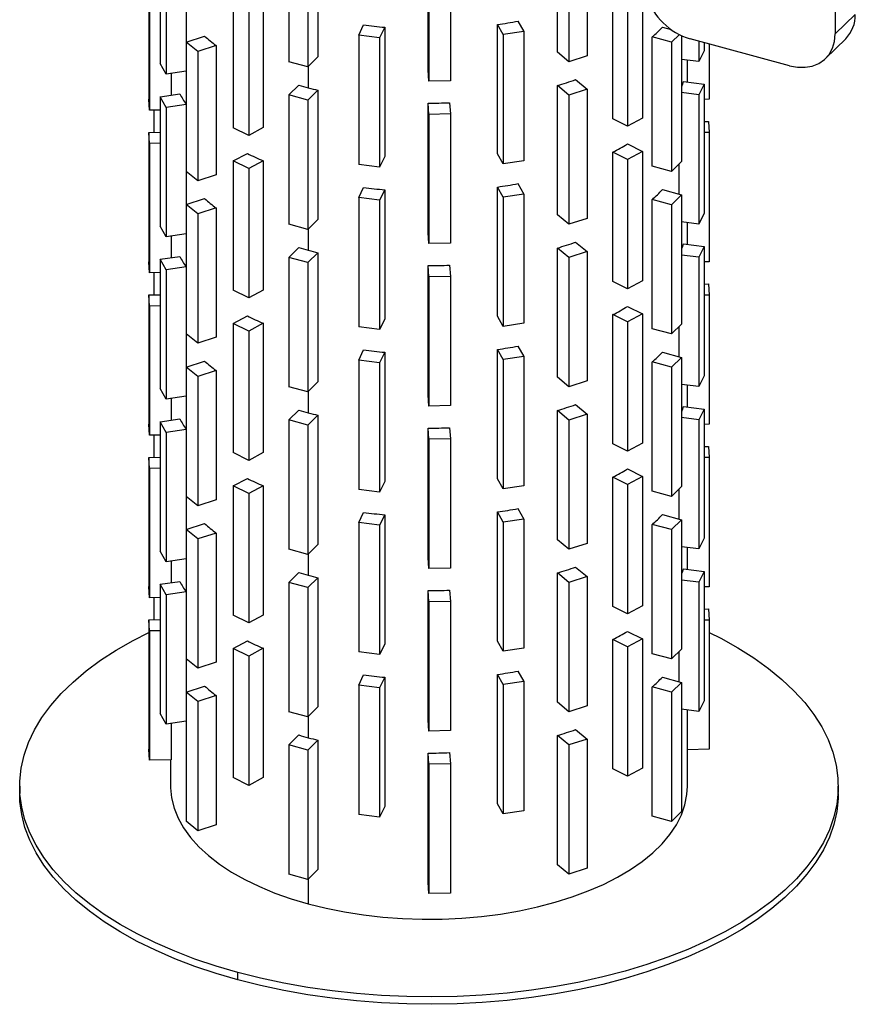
# Paper-space layout '_Trimétrica' of a CAD drawing. Header units: millimetres. Extents: x -200 to 200, y -51 to 748.
# Tile 1 of 3: x -95 to 99, y -51 to 178. Entities that reach past the tile are written whole.
import ezdxf

# ---------------------------------------------------------------- set-up
doc = ezdxf.new("R2010")
doc.units = ezdxf.units.MM

psp = doc.layouts.new('_Trimétrica')

# ---------------------------------------------------------------- linework, layer by layer
at = {"color": 7, "linetype": 'Continuous', "lineweight": 25}
for p, q in [((94.41, 213.98), (94.3, 174.58)), ((-25.77, 199.24), (-25.77, 169.24)), ((29.81, 170.33), (29.81, 200.33)), ((36.73, 199.5), (36.73, 169.5)), ((-62.4, 197.72), (-62.4, 167.71)), ((-32.55, 198.14), (-32.55, 168.14)), ((-28.12, 196.94), (-28.12, 166.94)), ((32.5, 198.13), (32.5, 168.13)), ((-61.02, 195.24), (-61.02, 165.24)), ((-0.22, 166.25), (-0.22, 196.25)), ((-0.03, 193.65), (-0.03, 163.65)), ((4.97, 193.75), (4.97, 163.74)), ((-65.05, 189.45), (-65.05, 159.45)), ((-64.86, 186.87), (-64.86, 156.87)), ((-45.44, 182.83), (-45.44, 152.83)), ((-38.45, 182.85), (-38.45, 152.85)), ((42.7, 154.87), (42.7, 184.87)), ((46.1, 183.17), (46.1, 153.17)), ((49.58, 185.03), (49.58, 155.03)), ((-41.84, 181.04), (-41.84, 151.04)), ((-56.33, 180.39), (-56.33, 172.7)), ((98.97, 179.14), (94.3, 174.58)), ((-16.3, 174.31), (-15.16, 176.68)), ((-10.27, 176.13), (-11.45, 173.69)), ((-10.27, 176.13), (-10.27, 146.13)), ((15.9, 146.78), (15.9, 176.78)), ((17.21, 174.44), (15.9, 176.78)), ((20.67, 177.57), (22.01, 175.15)), ((54.19, 176.16), (56.2, 175.62)), ((-56.35, 172.69), (-52.07, 174.08)), ((-11.45, 173.69), (-16.3, 174.31)), ((-16.3, 174.31), (-16.3, 144.31)), ((22.01, 175.15), (17.21, 174.44)), ((17.21, 174.44), (17.21, 144.44)), ((22.01, 175.15), (22.01, 145.15)), ((51.85, 143.88), (51.85, 173.89)), ((56.32, 172.67), (51.85, 173.89)), ((58.13, 174.44), (56.32, 172.67)), ((58.65, 174.19), (58.65, 144.95)), ((-53.68, 170.51), (-56.35, 172.69)), ((-56.35, 172.69), (-56.35, 142.69)), ((-49.41, 171.9), (-53.68, 170.51)), ((-49.41, 171.9), (-49.41, 141.9)), ((-11.45, 173.69), (-11.45, 143.69)), ((56.32, 172.67), (56.32, 142.67)), ((83.69, 167.21), (60.63, 173.47)), ((62.65, 172.93), (62.65, 168.18)), ((63.86, 172.6), (63.86, 170.68)), ((65.05, 172.27), (65.05, 159.42)), ((92.07, 168.91), (96.73, 173.46)), ((-53.68, 170.51), (-53.68, 140.51)), ((-25.77, 169.24), (-28.12, 166.94)), ((32.5, 168.13), (29.81, 170.33)), ((36.73, 169.5), (32.5, 168.13)), ((63.86, 170.68), (62.65, 168.18)), ((-61.02, 165.24), (-62.4, 167.71)), ((-28.12, 166.94), (-32.55, 168.14)), ((-28, 167.06), (-28, 162.1)), ((62.65, 168.18), (58.65, 168.69)), ((60, 163.46), (60, 168.52)), ((-56.35, 165.93), (-61.02, 165.24)), ((-59.81, 165.42), (-59.81, 160.38)), ((-0.03, 163.65), (-0.22, 166.25)), ((-32.55, 160.43), (-30.19, 162.73)), ((4.97, 163.74), (-0.03, 163.65)), ((29.81, 132.62), (29.81, 162.62)), ((32.5, 160.41), (29.81, 162.62)), ((34.04, 163.99), (36.73, 161.79)), ((59.12, 163.57), (63.86, 162.97)), ((63.86, 162.97), (62.65, 160.47)), ((63.86, 162.97), (63.86, 132.96)), ((-62.4, 160), (-57.85, 160.67)), ((-61.02, 157.52), (-62.4, 160)), ((-62.4, 160), (-62.4, 130)), ((-32.55, 160.43), (-32.55, 130.43)), ((-28.12, 159.22), (-32.55, 160.43)), ((-25.77, 161.53), (-28.12, 159.22)), ((-25.77, 161.53), (-25.77, 131.53)), ((36.73, 161.79), (32.5, 160.41)), ((32.5, 160.41), (32.5, 130.41)), ((36.73, 161.79), (36.73, 131.78)), ((62.65, 160.47), (58.65, 160.98)), ((62.65, 160.47), (62.65, 130.47)), ((-64.86, 156.87), (-65.05, 159.45)), ((-56.35, 158.22), (-61.02, 157.52)), ((-28.12, 159.22), (-28.12, 129.22)), ((-0.22, 128.53), (-0.22, 158.53)), ((-0.03, 155.93), (-0.22, 158.53)), ((4.78, 158.63), (4.97, 156.03)), ((65.05, 159.42), (63.86, 159.4)), ((-62.4, 156.92), (-64.86, 156.87)), ((-63.86, 156.89), (-63.86, 151.76)), ((-61.02, 157.52), (-61.02, 127.52)), ((4.97, 156.03), (-0.03, 155.93)), ((-0.03, 155.93), (-0.03, 125.93)), ((4.97, 156.03), (4.97, 126.03)), ((46.1, 153.17), (42.7, 154.87)), ((49.58, 155.03), (46.1, 153.17)), ((63.86, 154.26), (64.86, 154.28)), ((64.86, 154.28), (65.05, 151.71)), ((-65.05, 151.73), (-62.4, 151.78)), ((-64.86, 149.16), (-65.05, 151.73)), ((-65.05, 151.73), (-65.05, 121.73)), ((-41.84, 151.04), (-45.44, 152.83)), ((-38.45, 152.85), (-41.84, 151.04)), ((65.05, 151.71), (63.86, 151.68)), ((65.05, 151.71), (65.05, 121.7)), ((-62.4, 149.21), (-64.86, 149.16)), ((-64.86, 149.16), (-64.86, 119.16)), ((46.06, 149.06), (49.58, 147.31)), ((-45.44, 145.12), (-42.15, 146.87)), ((17.21, 144.44), (15.9, 146.78)), ((42.7, 117.15), (42.7, 147.15)), ((46.1, 145.46), (42.7, 147.15)), ((49.58, 147.31), (46.1, 145.46)), ((49.58, 147.31), (49.58, 117.31)), ((-41.84, 143.33), (-45.44, 145.12)), ((-45.44, 145.12), (-45.44, 115.12)), ((-38.45, 145.14), (-41.84, 143.33)), ((-38.45, 145.14), (-38.45, 115.14)), ((-11.45, 143.69), (-16.3, 144.31)), ((-10.27, 146.13), (-11.45, 143.69)), ((22.01, 145.15), (17.21, 144.44)), ((46.1, 145.46), (46.1, 115.46)), ((58.65, 144.95), (56.32, 142.67)), ((58.05, 137.4), (58.05, 144.36)), ((-53.68, 140.51), (-56.35, 142.69)), ((-56.33, 142.68), (-56.33, 134.98)), ((-49.41, 141.9), (-53.68, 140.51)), ((-41.84, 143.33), (-41.84, 113.33)), ((56.32, 142.67), (51.85, 143.88)), ((20.67, 139.85), (22.01, 137.43)), ((-16.3, 136.6), (-15.16, 138.96)), ((-10.27, 138.42), (-11.45, 135.97)), ((-10.27, 138.42), (-10.27, 108.41)), ((15.9, 109.06), (15.9, 139.06)), ((17.21, 136.72), (15.9, 139.06)), ((22.01, 137.43), (17.21, 136.72)), ((22.01, 137.43), (22.01, 107.43)), ((54.19, 138.45), (58.65, 137.23)), ((58.65, 137.23), (56.32, 134.96)), ((58.65, 137.23), (58.65, 107.23)), ((-56.35, 134.98), (-52.07, 136.36)), ((-53.68, 132.8), (-56.35, 134.98)), ((-56.35, 134.98), (-56.35, 104.98)), ((-11.45, 135.97), (-16.3, 136.6)), ((-16.3, 136.6), (-16.3, 106.6)), ((-11.45, 135.97), (-11.45, 105.97)), ((17.21, 136.72), (17.21, 106.72)), ((51.85, 106.17), (51.85, 136.17)), ((56.32, 134.96), (51.85, 136.17)), ((56.32, 134.96), (56.32, 104.96)), ((-49.41, 134.19), (-53.68, 132.8)), ((-53.68, 132.8), (-53.68, 102.8)), ((-49.41, 134.19), (-49.41, 104.18)), ((32.5, 130.41), (29.81, 132.62)), ((63.86, 132.96), (62.65, 130.47)), ((-28.12, 129.22), (-32.55, 130.43)), ((-25.77, 131.53), (-28.12, 129.22)), ((36.73, 131.78), (32.5, 130.41)), ((62.65, 130.47), (58.65, 130.98)), ((60, 125.75), (60, 130.81)), ((-61.02, 127.52), (-62.4, 130)), ((-56.35, 128.21), (-61.02, 127.52)), ((-28, 129.34), (-28, 124.39)), ((-0.03, 125.93), (-0.22, 128.53)), ((-59.81, 127.7), (-59.81, 122.67)), ((4.97, 126.03), (-0.03, 125.93)), ((34.04, 126.27), (36.73, 124.07)), ((59.12, 125.86), (63.86, 125.25)), ((-32.55, 122.71), (-30.19, 125.01)), ((-25.77, 123.81), (-28.12, 121.51)), ((-25.77, 123.81), (-25.77, 93.81)), ((29.81, 94.9), (29.81, 124.9)), ((32.5, 122.7), (29.81, 124.9)), ((36.73, 124.07), (32.5, 122.7)), ((36.73, 124.07), (36.73, 94.07)), ((63.86, 125.25), (62.65, 122.75)), ((63.86, 125.25), (63.86, 95.25)), ((-64.86, 119.16), (-65.05, 121.73)), ((-62.4, 122.28), (-57.85, 122.96)), ((-61.02, 119.81), (-62.4, 122.28)), ((-62.4, 122.28), (-62.4, 92.28)), ((-28.12, 121.51), (-32.55, 122.71)), ((-32.55, 122.71), (-32.55, 92.71)), ((-28.12, 121.51), (-28.12, 91.51)), ((32.5, 122.7), (32.5, 92.7)), ((62.65, 122.75), (58.65, 123.26)), ((62.65, 122.75), (62.65, 92.75)), ((65.05, 121.7), (63.86, 121.68)), ((-62.4, 119.21), (-64.86, 119.16)), ((-63.86, 119.18), (-63.86, 114.04)), ((-56.35, 120.5), (-61.02, 119.81)), ((-61.02, 119.81), (-61.02, 89.81)), ((-0.22, 90.82), (-0.22, 120.82)), ((-0.03, 118.22), (-0.22, 120.82)), ((4.78, 120.91), (4.97, 118.31)), ((4.97, 118.31), (-0.03, 118.22)), ((-0.03, 118.22), (-0.03, 88.22)), ((4.97, 118.31), (4.97, 88.31)), ((46.1, 115.46), (42.7, 117.15)), ((49.58, 117.31), (46.1, 115.46)), ((63.86, 116.54), (64.86, 116.56)), ((64.86, 116.56), (65.05, 113.99)), ((-41.84, 113.33), (-45.44, 115.12)), ((-38.45, 115.14), (-41.84, 113.33)), ((-65.05, 114.02), (-62.4, 114.07)), ((-64.86, 111.44), (-65.05, 114.02)), ((-65.05, 114.02), (-65.05, 84.02)), ((65.05, 113.99), (63.86, 113.97)), ((65.05, 113.99), (65.05, 83.99)), ((-62.4, 111.49), (-64.86, 111.44)), ((-64.86, 111.44), (-64.86, 81.44)), ((46.06, 111.34), (49.58, 109.6)), ((-45.44, 107.4), (-42.15, 109.16)), ((-38.45, 107.42), (-41.84, 105.61)), ((-38.45, 107.42), (-38.45, 77.42)), ((-10.27, 108.41), (-11.45, 105.97)), ((17.21, 106.72), (15.9, 109.06)), ((22.01, 107.43), (17.21, 106.72)), ((42.7, 79.44), (42.7, 109.44)), ((46.1, 107.74), (42.7, 109.44)), ((49.58, 109.6), (46.1, 107.74)), ((46.1, 107.74), (46.1, 77.74)), ((49.58, 109.6), (49.58, 79.6)), ((-41.84, 105.61), (-45.44, 107.4)), ((-45.44, 107.4), (-45.44, 77.4)), ((-41.84, 105.61), (-41.84, 75.61)), ((-11.45, 105.97), (-16.3, 106.6)), ((56.32, 104.96), (51.85, 106.17)), ((58.65, 107.23), (56.32, 104.96)), ((58.05, 99.68), (58.05, 106.65)), ((-53.68, 102.8), (-56.35, 104.98)), ((-56.33, 104.96), (-56.33, 97.27)), ((-49.41, 104.18), (-53.68, 102.8)), ((-16.3, 98.88), (-15.16, 101.25)), ((-10.27, 100.7), (-11.45, 98.26)), ((-10.27, 100.7), (-10.27, 70.7)), ((15.9, 71.35), (15.9, 101.35)), ((17.21, 99.01), (15.9, 101.35)), ((20.67, 102.14), (22.01, 99.72)), ((54.19, 100.73), (58.65, 99.52)), ((-56.35, 97.26), (-52.07, 98.65)), ((-16.3, 98.88), (-16.3, 68.88)), ((-11.45, 98.26), (-16.3, 98.88)), ((22.01, 99.72), (17.21, 99.01)), ((17.21, 99.01), (17.21, 69.01)), ((22.01, 99.72), (22.01, 69.72)), ((51.85, 68.45), (51.85, 98.46)), ((56.32, 97.24), (51.85, 98.46)), ((58.65, 99.52), (56.32, 97.24)), ((58.65, 99.52), (58.65, 69.52)), ((-53.68, 95.08), (-56.35, 97.26)), ((-56.35, 97.26), (-56.35, 67.26)), ((-49.41, 96.47), (-53.68, 95.08)), ((-49.41, 96.47), (-49.41, 66.47)), ((-11.45, 98.26), (-11.45, 68.26)), ((56.32, 97.24), (56.32, 67.24)), ((-53.68, 95.08), (-53.68, 65.08)), ((-25.77, 93.81), (-28.12, 91.51)), ((32.5, 92.7), (29.81, 94.9)), ((36.73, 94.07), (32.5, 92.7)), ((63.86, 95.25), (62.65, 92.75)), ((-61.02, 89.81), (-62.4, 92.28)), ((-28.12, 91.51), (-32.55, 92.71)), ((-28, 91.63), (-28, 86.67)), ((62.65, 92.75), (58.65, 93.26)), ((60, 88.03), (60, 93.09)), ((-56.35, 90.5), (-61.02, 89.81)), ((-59.81, 89.99), (-59.81, 84.95)), ((-0.03, 88.22), (-0.22, 90.82)), ((-32.55, 85), (-30.19, 87.3)), ((4.97, 88.31), (-0.03, 88.22)), ((29.81, 57.18), (29.81, 87.19)), ((32.5, 84.98), (29.81, 87.19)), ((34.04, 88.56), (36.73, 86.35)), ((59.12, 88.14), (63.86, 87.53)), ((63.86, 87.53), (62.65, 85.04)), ((63.86, 87.53), (63.86, 57.53)), ((-62.4, 84.57), (-57.85, 85.24)), ((-61.02, 82.09), (-62.4, 84.57)), ((-62.4, 84.57), (-62.4, 54.57)), ((-32.55, 85), (-32.55, 55)), ((-28.12, 83.79), (-32.55, 85)), ((-25.77, 86.1), (-28.12, 83.79)), ((-25.77, 86.1), (-25.77, 56.09)), ((36.73, 86.35), (32.5, 84.98)), ((32.5, 84.98), (32.5, 54.98)), ((36.73, 86.35), (36.73, 56.35)), ((62.65, 85.04), (58.65, 85.55)), ((62.65, 85.04), (62.65, 55.04)), ((-64.86, 81.44), (-65.05, 84.02)), ((-56.35, 82.78), (-61.02, 82.09)), ((-28.12, 83.79), (-28.12, 53.79)), ((-0.22, 53.1), (-0.22, 83.1)), ((-0.03, 80.5), (-0.22, 83.1)), ((4.78, 83.2), (4.97, 80.6)), ((65.05, 83.99), (63.86, 83.97)), ((-62.4, 81.49), (-64.86, 81.44)), ((-63.86, 81.46), (-63.86, 76.32)), ((-61.02, 82.09), (-61.02, 52.09)), ((4.97, 80.6), (-0.03, 80.5)), ((-0.03, 80.5), (-0.03, 50.5)), ((4.97, 80.6), (4.97, 50.6)), ((46.1, 77.74), (42.7, 79.44)), ((49.58, 79.6), (46.1, 77.74)), ((63.86, 78.83), (64.86, 78.85)), ((64.86, 78.85), (65.05, 76.27)), ((-65.05, 76.3), (-62.4, 76.35)), ((-64.86, 73.73), (-65.05, 76.3)), ((-65.05, 76.3), (-65.05, 46.3)), ((-41.84, 75.61), (-45.44, 77.4)), ((-38.45, 77.42), (-41.84, 75.61)), ((65.05, 76.27), (63.86, 76.25)), ((65.05, 76.27), (65.05, 46.27)), ((-62.4, 73.78), (-64.86, 73.73)), ((-64.86, 73.73), (-64.86, 43.73)), ((46.06, 73.63), (49.58, 71.88)), ((-45.44, 69.69), (-42.15, 71.44)), ((17.21, 69.01), (15.9, 71.35)), ((42.7, 41.72), (42.7, 71.72)), ((46.1, 70.03), (42.7, 71.72)), ((49.58, 71.88), (46.1, 70.03)), ((49.58, 71.88), (49.58, 41.88)), ((-41.84, 67.9), (-45.44, 69.69)), ((-45.44, 69.69), (-45.44, 39.69)), ((-38.45, 69.71), (-41.84, 67.9)), ((-38.45, 69.71), (-38.45, 39.71)), ((-11.45, 68.26), (-16.3, 68.88)), ((-10.27, 70.7), (-11.45, 68.26)), ((22.01, 69.72), (17.21, 69.01)), ((46.1, 70.03), (46.1, 40.03)), ((58.65, 69.52), (56.32, 67.24)), ((58.05, 61.97), (58.05, 68.93)), ((-53.68, 65.08), (-56.35, 67.26)), ((-56.33, 67.25), (-56.33, 59.55)), ((-49.41, 66.47), (-53.68, 65.08)), ((-41.84, 67.9), (-41.84, 37.9)), ((56.32, 67.24), (51.85, 68.45)), ((20.67, 64.42), (22.01, 62)), ((-16.3, 61.17), (-15.16, 63.53)), ((-10.27, 62.98), (-11.45, 60.54)), ((-10.27, 62.98), (-10.27, 32.98)), ((15.9, 33.63), (15.9, 63.63)), ((17.21, 61.29), (15.9, 63.63)), ((22.01, 62), (17.21, 61.29)), ((22.01, 62), (22.01, 32)), ((54.19, 63.02), (58.65, 61.8)), ((58.65, 61.8), (56.32, 59.53)), ((58.65, 61.8), (58.65, 31.8)), ((-56.35, 59.55), (-52.07, 60.93)), ((-53.68, 57.37), (-56.35, 59.55)), ((-56.35, 59.55), (-56.35, 29.55)), ((-16.3, 61.17), (-16.3, 31.17)), ((-11.45, 60.54), (-16.3, 61.17)), ((-11.45, 60.54), (-11.45, 30.54)), ((17.21, 61.29), (17.21, 31.29)), ((51.85, 30.74), (51.85, 60.74)), ((56.32, 59.53), (51.85, 60.74)), ((56.32, 59.53), (56.32, 29.52)), ((-49.41, 58.75), (-53.68, 57.37)), ((-53.68, 57.37), (-53.68, 27.37)), ((-49.41, 58.75), (-49.41, 28.75)), ((32.5, 54.98), (29.81, 57.18)), ((63.86, 57.53), (62.65, 55.04)), ((-28.12, 53.79), (-32.55, 55)), ((-25.77, 56.09), (-28.12, 53.79)), ((36.73, 56.35), (32.5, 54.98)), ((62.65, 55.04), (58.65, 55.55)), ((60, 50.31), (60, 55.37)), ((-61.02, 52.09), (-62.4, 54.57)), ((-56.35, 52.78), (-61.02, 52.09)), ((-28, 53.91), (-28, 48.96)), ((-0.03, 50.5), (-0.22, 53.1)), ((-59.81, 52.27), (-59.81, 47.24)), ((4.97, 50.6), (-0.03, 50.5)), ((34.04, 50.84), (36.73, 48.64)), ((59.12, 50.43), (63.86, 49.82)), ((-32.55, 47.28), (-30.19, 49.58)), ((-25.77, 48.38), (-28.12, 46.08)), ((-25.77, 48.38), (-25.77, 18.38)), ((29.81, 19.47), (29.81, 49.47)), ((32.5, 47.27), (29.81, 49.47)), ((36.73, 48.64), (32.5, 47.27)), ((36.73, 48.64), (36.73, 18.64)), ((63.86, 49.82), (62.65, 47.32)), ((63.86, 49.82), (63.86, 19.82)), ((-64.86, 43.73), (-65.05, 46.3)), ((-62.4, 46.85), (-57.85, 47.53)), ((-61.02, 44.38), (-62.4, 46.85)), ((-62.4, 46.85), (-62.4, 16.85)), ((-32.55, 47.28), (-32.55, 17.28)), ((-28.12, 46.08), (-32.55, 47.28)), ((-28.12, 46.08), (-28.12, 16.08)), ((32.5, 47.27), (32.5, 17.27)), ((62.65, 47.32), (58.65, 47.83)), ((62.65, 47.32), (62.65, 17.32)), ((65.05, 46.27), (63.86, 46.25)), ((-62.4, 43.78), (-64.86, 43.73)), ((-63.86, 43.75), (-63.86, 38.61)), ((-56.35, 45.07), (-61.02, 44.38)), ((-61.02, 44.38), (-61.02, 14.38)), ((-0.22, 15.38), (-0.22, 45.39)), ((-0.03, 42.79), (-0.22, 45.39)), ((4.78, 45.48), (4.97, 42.88)), ((4.97, 42.88), (-0.03, 42.79)), ((-0.03, 42.79), (-0.03, 12.78)), ((4.97, 42.88), (4.97, 12.88)), ((46.1, 40.03), (42.7, 41.72)), ((49.58, 41.88), (46.1, 40.03)), ((-41.84, 37.9), (-45.44, 39.69)), ((-38.45, 39.71), (-41.84, 37.9)), ((63.86, 41.11), (64.86, 41.13)), ((64.86, 41.13), (65.05, 38.56)), ((-65.05, 38.59), (-62.4, 38.64)), ((-64.86, 36.01), (-65.05, 38.59)), ((-65.05, 38.59), (-65.05, 8.58)), ((65.05, 38.56), (63.86, 38.54)), ((65.05, 38.56), (65.05, 8.56)), ((-62.4, 36.06), (-64.86, 36.01)), ((-64.86, 36.01), (-64.86, 6.01)), ((46.06, 35.91), (49.58, 34.17)), ((-45.44, 31.97), (-42.15, 33.72)), ((-10.27, 32.98), (-11.45, 30.54)), ((17.21, 31.29), (15.9, 33.63)), ((22.01, 32), (17.21, 31.29)), ((42.7, 4.01), (42.7, 34.01)), ((46.1, 32.31), (42.7, 34.01)), ((49.58, 34.17), (46.1, 32.31)), ((46.1, 32.31), (46.1, 2.31)), ((49.58, 34.17), (49.58, 4.16)), ((-41.84, 30.18), (-45.44, 31.97)), ((-45.44, 31.97), (-45.44, 1.97)), ((-38.45, 31.99), (-41.84, 30.18)), ((-41.84, 30.18), (-41.84, 0.18)), ((-38.45, 31.99), (-38.45, 1.99)), ((-11.45, 30.54), (-16.3, 31.17)), ((56.32, 29.52), (51.85, 30.74)), ((58.65, 31.8), (56.32, 29.52)), ((58.05, 24.25), (58.05, 31.22)), ((-53.68, 27.37), (-56.35, 29.55)), ((-56.33, 29.53), (-56.33, 21.84)), ((-49.41, 28.75), (-53.68, 27.37)), ((-16.3, 23.45), (-15.16, 25.82)), ((-10.27, 25.27), (-11.45, 22.83)), ((-10.27, 25.27), (-10.27, -4.73)), ((15.9, -4.08), (15.9, 25.92)), ((17.21, 23.58), (15.9, 25.92)), ((20.67, 26.7), (22.01, 24.29)), ((54.19, 25.3), (58.65, 24.09)), ((-56.35, 21.83), (-52.07, 23.22)), ((-16.3, 23.45), (-16.3, -6.55)), ((-11.45, 22.83), (-16.3, 23.45)), ((22.01, 24.29), (17.21, 23.58)), ((17.21, 23.58), (17.21, -6.42)), ((22.01, 24.29), (22.01, -5.72)), ((51.85, -6.98), (51.85, 23.02)), ((56.32, 21.81), (51.85, 23.02)), ((58.65, 24.09), (56.32, 21.81)), ((58.65, 24.09), (58.65, -5.91)), ((-53.68, 19.65), (-56.35, 21.83)), ((-56.35, 21.83), (-56.35, -8.17)), ((-49.41, 21.04), (-53.68, 19.65)), ((-49.41, 21.04), (-49.41, -8.96)), ((-11.45, 22.83), (-11.45, -7.17)), ((56.32, 21.81), (56.32, -8.19)), ((-53.68, 19.65), (-53.68, -10.35)), ((-25.77, 18.38), (-28.12, 16.08)), ((32.5, 17.27), (29.81, 19.47)), ((36.73, 18.64), (32.5, 17.27)), ((63.86, 19.82), (62.65, 17.32)), ((-61.02, 14.38), (-62.4, 16.85)), ((-28.12, 16.08), (-32.55, 17.28)), ((-28, 16.2), (-28, 11.24)), ((62.65, 17.32), (58.65, 17.83)), ((60, 8.46), (60, 17.66)), ((-56.35, 15.07), (-61.02, 14.38)), ((-59.81, 14.56), (-59.81, 6.11)), ((-0.03, 12.78), (-0.22, 15.38)), ((-32.55, 9.57), (-30.19, 11.87)), ((4.97, 12.88), (-0.03, 12.78)), ((29.81, -18.25), (29.81, 11.75)), ((32.5, 9.55), (29.81, 11.75)), ((34.04, 13.13), (36.73, 10.92)), ((-28.12, 8.36), (-32.55, 9.57)), ((-32.55, 9.57), (-32.55, -20.44)), ((-25.77, 10.66), (-28.12, 8.36)), ((-25.77, 10.66), (-25.77, -19.34)), ((36.73, 10.92), (32.5, 9.55)), ((32.5, 9.55), (32.5, -20.45)), ((36.73, 10.92), (36.73, -19.08)), ((-64.86, 6.01), (-65.05, 8.58)), ((-28.12, 8.36), (-28.12, -21.64)), ((-0.22, -22.33), (-0.22, 7.67)), ((-0.03, 5.07), (-0.22, 7.67)), ((4.78, 7.77), (4.97, 5.17)), ((65.05, 8.56), (60, 8.46)), ((60, 0), (60, 8.46)), ((-59.81, 6.11), (-64.86, 6.01)), ((-60, 6.11), (-60, 0)), ((4.97, 5.17), (-0.03, 5.07)), ((-0.03, 5.07), (-0.03, -24.93)), ((4.97, 5.17), (4.97, -24.83)), ((46.1, 2.31), (42.7, 4.01)), ((49.58, 4.16), (46.1, 2.31)), ((-95, 0), (-95, -1.71)), ((-41.84, 0.18), (-45.44, 1.97)), ((-38.45, 1.99), (-41.84, 0.18)), ((95, -1.71), (95, 0)), ((17.21, -6.42), (15.9, -4.08)), ((-11.45, -7.17), (-16.3, -6.55)), ((-10.27, -4.73), (-11.45, -7.17)), ((22.01, -5.72), (17.21, -6.42)), ((58.65, -5.91), (56.32, -8.19)), ((-53.68, -10.35), (-56.35, -8.17)), ((-49.41, -8.96), (-53.68, -10.35)), ((56.32, -8.19), (51.85, -6.98)), ((32.5, -20.45), (29.81, -18.25)), ((-28.12, -21.64), (-32.55, -20.44)), ((-25.77, -19.34), (-28.12, -21.64)), ((36.73, -19.08), (32.5, -20.45)), ((-28, -21.52), (-28, -27.33)), ((-0.03, -24.93), (-0.22, -22.33)), ((4.97, -24.83), (-0.03, -24.93)), ((-44.34, -44.99), (-44.34, -43.27))]:
    psp.add_line(p, q, dxfattribs=at)
at = {"color": 7, "linetype": 'Continuous', "lineweight": 25, "flags": 128}
for points in [[(83.69, 167.21), (85.53, 166.86), (87.31, 166.84), (88.98, 167.14), (90.5, 167.75), (91.81, 168.66), (92.87, 169.84), (93.65, 171.25), (94.13, 172.84), (94.3, 174.58)], [(-44.34, -43.27), (-49.42, -41.79), (-54.33, -40.14), (-59.02, -38.34), (-63.49, -36.4), (-67.72, -34.31), (-71.69, -32.1), (-75.39, -29.77), (-78.81, -27.32), (-81.93, -24.77), (-84.73, -22.13), (-87.22, -19.4), (-89.37, -16.6), (-91.18, -13.73), (-92.65, -10.81), (-93.77, -7.86), (-94.53, -4.87), (-94.93, -1.86), (-94.97, 1.15), (-94.66, 4.16), (-93.98, 7.15), (-92.95, 10.12), (-91.56, 13.05), (-89.83, 15.93), (-87.75, 18.74), (-85.35, 21.49), (-82.61, 24.16), (-79.57, 26.73), (-76.22, 29.2), (-72.59, 31.56), (-68.68, 33.81), (-65.05, 35.66)], [(65.05, 35.66), (67.72, 34.31), (71.69, 32.1), (75.39, 29.77), (78.81, 27.32), (81.93, 24.77), (84.73, 22.13), (87.22, 19.4), (89.37, 16.6), (91.18, 13.73), (92.65, 10.81), (93.77, 7.86), (94.53, 4.87), (94.93, 1.86), (94.97, -1.15), (94.66, -4.16), (93.98, -7.15), (92.95, -10.12), (91.56, -13.05), (89.83, -15.93), (87.75, -18.74), (85.35, -21.49), (82.61, -24.16), (79.57, -26.73), (76.22, -29.2), (72.59, -31.56), (68.68, -33.81), (64.51, -35.92), (60.09, -37.9), (55.45, -39.73), (50.6, -41.41), (45.55, -42.94), (40.33, -44.3), (34.96, -45.5), (29.45, -46.52), (23.84, -47.36), (18.13, -48.03), (12.36, -48.51), (6.54, -48.81), (0.69, -48.93), (-5.16, -48.86), (-10.99, -48.6), (-16.78, -48.16), (-22.5, -47.54), (-28.14, -46.73), (-33.67, -45.75), (-39.08, -44.6), (-44.34, -43.27)], [(-60, 0), (-60, -0.39), (-59.76, -2.75), (-59.18, -5.1), (-58.25, -7.42), (-56.97, -9.69), (-55.37, -11.91), (-53.43, -14.06), (-51.19, -16.12), (-48.64, -18.09), (-45.81, -19.96), (-42.71, -21.71), (-39.36, -23.33), (-35.77, -24.81), (-31.98, -26.15), (-28, -27.33)], [(-28, -27.33), (-23.86, -28.35), (-19.57, -29.21), (-15.17, -29.9), (-10.69, -30.41), (-6.14, -30.74), (-1.55, -30.89), (3.05, -30.86), (7.63, -30.65), (12.16, -30.26), (16.62, -29.69), (20.99, -28.95), (25.23, -28.04), (29.32, -26.96), (33.24, -25.73), (36.97, -24.34), (40.48, -22.81), (43.75, -21.15), (46.76, -19.36), (49.5, -17.46), (51.95, -15.46), (54.1, -13.36), (55.93, -11.19), (57.43, -8.95), (58.59, -6.66), (59.41, -4.33), (59.88, -1.98), (60, 0)], [(-44.34, -44.99), (-49.42, -43.5), (-54.33, -41.85), (-59.02, -40.06), (-63.49, -38.11), (-67.72, -36.03), (-71.69, -33.82), (-75.39, -31.48), (-78.81, -29.04), (-81.93, -26.49), (-84.73, -23.84), (-87.22, -21.11), (-89.37, -18.31), (-91.18, -15.45), (-92.65, -12.53), (-93.77, -9.57), (-94.53, -6.58), (-94.93, -3.58), (-95, -1.71)], [(95, -1.71), (94.97, -2.87), (94.66, -5.88), (93.98, -8.87), (92.95, -11.84), (91.56, -14.76), (89.83, -17.64), (87.75, -20.46), (85.35, -23.21), (82.61, -25.87), (79.57, -28.44), (76.22, -30.92), (72.59, -33.28), (68.68, -35.52), (64.51, -37.63), (60.09, -39.61), (55.45, -41.44), (50.6, -43.13), (45.55, -44.65), (40.33, -46.01), (34.96, -47.21), (29.45, -48.23), (23.84, -49.08), (18.13, -49.74), (12.36, -50.23), (6.54, -50.53), (0.69, -50.64), (-5.16, -50.57), (-10.99, -50.31), (-16.78, -49.87), (-22.5, -49.25), (-28.14, -48.45), (-33.67, -47.47), (-39.08, -46.31), (-44.34, -44.99)]]:
    psp.add_lwpolyline(points, dxfattribs=at)
at = {"color": 7, "linetype": 'Continuous', "lineweight": 25}
for centre, radius, start, end in [((64.88, 187.93), 15.07, 197.8977, 253.6084), ((91.17, 178.92), 7.8, 315.5133, 1.5595), ((-0.42, 286.42), 110.73, 262.351, 264.8965), ((1.25, 280.47), 104.72, 278.0454, 280.6874), ((30.48, 198.12), 32.31, 311.4129, 317.1972), ((-26.71, 202.35), 37.97, 228.1027, 233.2966), ((-5.03, 246.67), 87.63, 253.3143, 254.8012), ((6.65, 241.3), 82.02, 286.4028, 289.5108), ((41.69, 169.46), 18.4, 337.2791, 341.3456), ((-38.06, 171.28), 22.46, 208.1863, 215.562), ((-3.97, 250.57), 91.68, 254.8008, 256.2437), ((0, 274.8), 116.27, 269.8918, 272.3546), ((17.87, 194.84), 53.77, 297.5004, 301.6213), ((-13.38, 203.56), 63.58, 243.0923, 246.7774), ((1.25, 242.75), 104.72, 278.0454, 280.6874), ((-0.42, 248.71), 110.73, 262.351, 264.8965), ((30.48, 160.4), 32.31, 311.4129, 317.1972), ((-26.71, 164.63), 37.97, 228.1027, 233.2966), ((6.65, 203.58), 82.02, 286.4028, 289.5108), ((41.69, 131.74), 18.4, 337.2791, 341.3456), ((-5.03, 208.95), 87.63, 253.3143, 254.8012), ((-3.97, 212.86), 91.68, 254.8008, 256.2437), ((-38.06, 133.57), 22.46, 208.1863, 215.562), ((0, 237.08), 116.27, 269.8918, 272.3546), ((17.87, 157.13), 53.77, 297.5004, 301.6213), ((-13.38, 165.85), 63.58, 243.0923, 246.7774), ((-0.42, 210.99), 110.73, 262.351, 264.8965), ((1.25, 205.04), 104.72, 278.0454, 280.6874), ((30.48, 122.69), 32.31, 311.4129, 317.1972), ((-26.71, 126.91), 37.97, 228.1027, 233.2966), ((-5.03, 171.24), 87.63, 253.3143, 254.8012), ((6.65, 165.87), 82.02, 286.4028, 289.5108), ((41.69, 94.03), 18.4, 337.2791, 341.3456), ((-38.06, 95.85), 22.46, 208.1863, 215.562), ((-3.97, 175.14), 91.68, 254.8008, 256.2437), ((0, 199.37), 116.27, 269.8918, 272.3546), ((17.87, 119.41), 53.77, 297.5004, 301.6213), ((-13.38, 128.13), 63.58, 243.0923, 246.7774), ((1.25, 167.32), 104.72, 278.0454, 280.6874), ((-0.42, 173.28), 110.73, 262.351, 264.8965), ((30.48, 84.97), 32.31, 311.4129, 317.1972), ((-26.71, 89.2), 37.97, 228.1027, 233.2966), ((6.65, 128.15), 82.02, 286.4028, 289.5108), ((41.69, 56.31), 18.4, 337.2791, 341.3456), ((-5.03, 133.52), 87.63, 253.3143, 254.8012), ((-3.97, 137.43), 91.68, 254.8008, 256.2437), ((-38.06, 58.13), 22.46, 208.1863, 215.562), ((0, 161.65), 116.27, 269.8918, 272.3546), ((17.87, 81.7), 53.77, 297.5004, 301.6213), ((-13.38, 90.42), 63.58, 243.0923, 246.7774), ((-0.42, 135.56), 110.73, 262.351, 264.8965), ((1.25, 129.61), 104.72, 278.0454, 280.6874), ((30.48, 47.26), 32.31, 311.4129, 317.1972), ((-26.71, 51.48), 37.97, 228.1027, 233.2966), ((-5.03, 95.81), 87.63, 253.3143, 254.8012), ((6.65, 90.44), 82.02, 286.4028, 289.5108), ((-3.97, 99.71), 91.68, 254.8008, 256.2437), ((0, 123.94), 116.27, 269.8918, 272.3546)]:
    psp.add_arc(centre, radius, start, end, dxfattribs=at)

doc.saveas('drawing.dxf')
